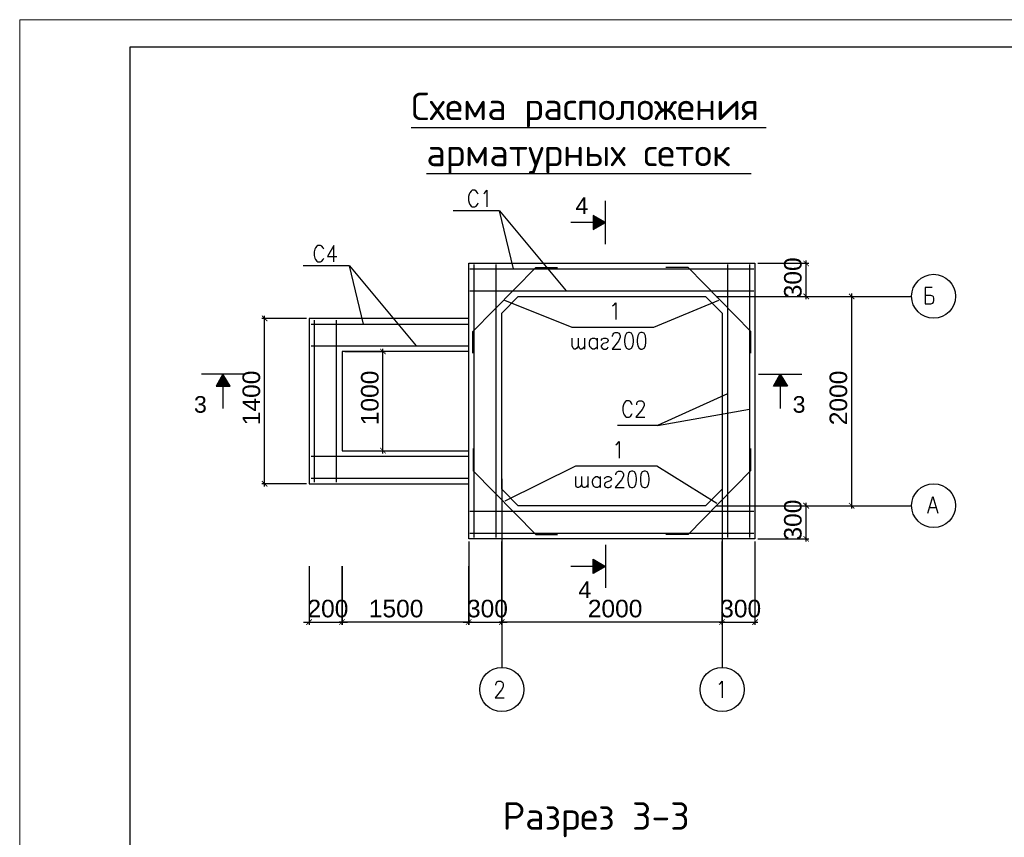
# Model space of a CAD drawing. Header units: millimetres. Extents: x -2765404 to 11272, y -239948 to 1313256.
# Tile 46 of 85: x -121539 to -103657, y -100381 to -85537. Entities that reach past the tile are written whole.
import ezdxf

# ---------------------------------------------------------------- set-up
doc = ezdxf.new("R2010")
doc.units = ezdxf.units.MM
for name, color, linetype in [('PDF _0', 7, 'Continuous'), ('PDF _SHTAMP', 7, 'Continuous'), ('PDF _размер', 7, 'Continuous'), ('PDF _Текст', 7, 'Continuous'), ('PDF _ЭМ', 7, 'Continuous')]:
    doc.layers.add(name, color=color, linetype=linetype)
doc.styles.add('PDF Arial', font='arial.ttf')
doc.styles.add('PDF ISOCPEUR', font='isocpeur.ttf')

msp = doc.modelspace()

# ---------------------------------------------------------------- linework, layer by layer
at = {"layer": 'PDF _0', "lineweight": 25}
for points in [[(-114429.5, -87497.1), (-107980.1, -87497.1)], [(-114152.2, -88328.9), (-108252.6, -88328.9)], [(-107258.2, -90609.4), (-107258.2, -89911.4)], [(-108133.1, -89959.2), (-107205.6, -89959.2)], [(-108133.1, -90561.6), (-107205.6, -90561.6)], [(-106751.4, -90561.6), (-106378.5, -90561.6)], [(-106431.1, -90509), (-106431.1, -94410.2)], [(-116332.3, -90963.2), (-117140.2, -90963.2)], [(-117092.4, -94013.4), (-117092.4, -90910.6)], [(-114941, -93411), (-114941, -91513)], [(-115634.3, -91560.8), (-114893.2, -91560.8)], [(-115634.3, -93363.2), (-114893.2, -93363.2)], [(-116332.3, -93960.8), (-117140.2, -93960.8)], [(-108133.1, -94362.4), (-107205.6, -94362.4)], [(-107258.2, -95012.6), (-107258.2, -94309.8)], [(-106923.5, -94362.4), (-106378.5, -94362.4)], [(-113382.5, -95012.6), (-113382.5, -96523.3), (-113382.5, -95457.2)], [(-108185.6, -95012.6), (-108185.6, -96523.3)], [(-108133.1, -94960), (-107205.6, -94960)], [(-116284.5, -95457.2), (-116284.5, -96523.3)], [(-116384.9, -96475.5), (-116284.5, -96475.5), (-115682.1, -96475.5), (-115586.4, -96475.5)], [(-113334.7, -96475.5), (-115734.7, -96475.5)], [(-113482.9, -96475.5), (-113382.5, -96475.5), (-112784.9, -96475.5), (-112684.5, -96475.5)], [(-108735.4, -96475.5), (-112832.7, -96475.5)], [(-108835.8, -96475.5), (-108133.1, -96475.5)]]:
    msp.add_lwpolyline(points, dxfattribs=at)
for points in [[(-112784.9, -96523.3), (-112784.9, -95012.6)], [(-108783.3, -96523.3), (-108783.3, -95012.6)], [(-115682.1, -96523.3), (-115682.1, -95457.2)]]:
    msp.add_lwpolyline(points, close=True, dxfattribs=at)
at = {"layer": 'PDF _0', "transparency": 33554559}
for points in [[(-107200.8, -90007), (-107310.7, -89916.2), (-107301.2, -89906.6)], [(-107210.3, -90016.6), (-107200.8, -90007), (-107310.7, -89916.2)], [(-107301.2, -90504.2), (-107310.7, -90518.6), (-107200.8, -90604.6)], [(-107310.7, -90518.6), (-107200.8, -90604.6), (-107210.3, -90614.2)], [(-106373.7, -90604.6), (-106483.7, -90518.6), (-106474.1, -90504.2)], [(-106388, -90614.2), (-106373.7, -90604.6), (-106483.7, -90518.6)], [(-117035.1, -91006.2), (-117145, -90915.4), (-117135.4, -90905.8)], [(-117049.4, -91015.8), (-117035.1, -91006.2), (-117145, -90915.4)], [(-114888.4, -91603.8), (-114998.4, -91517.8), (-114988.8, -91508.2)], [(-114898, -91618.2), (-114888.4, -91603.8), (-114998.4, -91517.8)], [(-114988.8, -93305.8), (-114998.4, -93315.4), (-114888.4, -93406.2)], [(-114998.4, -93315.4), (-114888.4, -93406.2), (-114898, -93415.8)], [(-117135.4, -93908.2), (-117145, -93917.8), (-117035.1, -94003.8)], [(-117145, -93917.8), (-117035.1, -94003.8), (-117049.4, -94018.2)], [(-107200.8, -94405.4), (-107310.7, -94314.6), (-107301.2, -94305)], [(-107210.3, -94415), (-107200.8, -94405.4), (-107310.7, -94314.6)], [(-106474.1, -94305), (-106483.7, -94314.6), (-106373.7, -94405.4)], [(-106483.7, -94314.6), (-106373.7, -94405.4), (-106388, -94415)], [(-107301.2, -94907.4), (-107310.7, -94917), (-107200.8, -95007.8)], [(-107310.7, -94917), (-107200.8, -95007.8), (-107210.3, -95017.4)], [(-116341.8, -96518.6), (-116327.5, -96528.1), (-116241.4, -96418.2)], [(-116327.5, -96528.1), (-116241.4, -96418.2), (-116227.1, -96427.7)], [(-115639, -96418.2), (-115729.9, -96528.1), (-115739.4, -96518.6)], [(-115639, -96418.2), (-115729.9, -96528.1), (-115739.4, -96518.6)], [(-115629.5, -96427.7), (-115639, -96418.2), (-115729.9, -96528.1)], [(-115629.5, -96427.7), (-115639, -96418.2), (-115729.9, -96528.1)], [(-113439.8, -96518.6), (-113430.3, -96528.1), (-113339.4, -96418.2)], [(-113439.8, -96518.6), (-113430.3, -96528.1), (-113339.4, -96418.2)], [(-113430.3, -96528.1), (-113339.4, -96418.2), (-113329.9, -96427.7)], [(-113430.3, -96528.1), (-113339.4, -96418.2), (-113329.9, -96427.7)], [(-112741.8, -96418.2), (-112827.9, -96528.1), (-112837.4, -96518.6)], [(-112741.8, -96418.2), (-112827.9, -96528.1), (-112837.4, -96518.6)], [(-112727.5, -96427.7), (-112741.8, -96418.2), (-112827.9, -96528.1)], [(-112727.5, -96427.7), (-112741.8, -96418.2), (-112827.9, -96528.1)], [(-108740.2, -96418.2), (-108831.1, -96528.1), (-108840.6, -96518.6)], [(-108840.6, -96518.6), (-108831.1, -96528.1), (-108740.2, -96418.2)], [(-108730.7, -96427.7), (-108740.2, -96418.2), (-108831.1, -96528.1)], [(-108831.1, -96528.1), (-108740.2, -96418.2), (-108730.7, -96427.7)], [(-108238.2, -96518.6), (-108228.7, -96528.1), (-108137.8, -96418.2)], [(-108228.7, -96528.1), (-108137.8, -96418.2), (-108128.3, -96427.7)]]:
    msp.add_solid(points, dxfattribs=at)
at = {"layer": 'PDF _SHTAMP', "lineweight": 25}
for points in [[(-113215.1, -88706.6), (-113224.7, -88677.9), (-113248.6, -88649.2), (-113272.5, -88634.9), (-113320.3, -88634.9), (-113339.4, -88649.2), (-113363.3, -88677.9), (-113372.9, -88706.6), (-113387.2, -88749.6), (-113387.2, -88821.4), (-113372.9, -88864.4), (-113363.3, -88893.1), (-113339.4, -88921.8), (-113320.3, -88936.1), (-113272.5, -88936.1), (-113248.6, -88921.8), (-113224.7, -88893.1), (-113215.1, -88864.4)], [(-113110, -88692.3), (-113090.8, -88677.9), (-113057.4, -88634.9), (-113057.4, -88936.1)], [(-110901.2, -89615), (-110901.2, -88826.1)], [(-112569.7, -90059.6), (-112823.1, -89007.8), (-113669.3, -89007.8)], [(-112823.1, -89007.8), (-111613.5, -90461.2)], [(-110901.2, -89218.2), (-111121.1, -89093.9), (-111121.1, -89347.3), (-110901.2, -89218.2), (-111527.5, -89218.2)], [(-116016.7, -89705.8), (-116026.3, -89677.1), (-116050.2, -89648.4), (-116074.1, -89634.1), (-116121.9, -89634.1), (-116141, -89648.4), (-116164.9, -89677.1), (-116179.3, -89705.8), (-116188.8, -89748.8), (-116188.8, -89820.6), (-116179.3, -89863.6), (-116164.9, -89892.3), (-116141, -89921), (-116121.9, -89935.3), (-116074.1, -89935.3), (-116050.2, -89921), (-116026.3, -89892.3), (-116016.7, -89863.6)], [(-115835.1, -89935.3), (-115835.1, -89634.1), (-115949.8, -89834.9), (-115777.7, -89834.9)], [(-115294.8, -91063.6), (-115548.2, -90007), (-116389.6, -90007)], [(-115548.2, -90007), (-114338.6, -91460.4)], [(-104968.1, -90399), (-105092.4, -90399), (-105092.4, -90695.5), (-104992, -90695.5), (-104953.8, -90681.1), (-104944.2, -90666.8), (-104934.7, -90638.1), (-104934.7, -90595.1), (-104944.2, -90566.4), (-104953.8, -90556.8), (-104992, -90542.5), (-105092.4, -90542.5)], [(-108845.4, -90638.1), (-110026.3, -91125.7), (-111503.6, -91125.7), (-112727.5, -90638.1)], [(-108893.2, -90561.6), (-105345.8, -90561.6)], [(-110772.1, -90733.7), (-110748.2, -90719.4), (-110714.7, -90676.3), (-110714.7, -90977.5)], [(-111388.8, -91460.4), (-111422.3, -91503.4), (-111446.2, -91517.8), (-111470.1, -91517.8), (-111489.2, -91503.4), (-111503.6, -91460.4), (-111503.6, -91317)], [(-111274.1, -91460.4), (-111307.6, -91503.4), (-111331.5, -91517.8), (-111355.4, -91517.8), (-111374.5, -91503.4), (-111388.8, -91460.4), (-111388.8, -91317)], [(-111274.1, -91517.8), (-111274.1, -91317)], [(-111054.2, -91474.7), (-111078.1, -91503.4), (-111102, -91517.8), (-111135.4, -91517.8), (-111159.4, -91503.4), (-111168.9, -91489.1), (-111183.3, -91474.7), (-111192.8, -91431.7), (-111192.8, -91403), (-111183.3, -91360), (-111159.4, -91331.3), (-111135.4, -91317), (-111102, -91317), (-111078.1, -91331.3), (-111054.2, -91360)], [(-111054.2, -91317), (-111054.2, -91517.8)], [(-110977.7, -91360), (-110963.3, -91331.3), (-110929.9, -91317), (-110896.4, -91317), (-110862.9, -91331.3), (-110848.6, -91360), (-110862.9, -91388.7), (-110886.8, -91403), (-110944.2, -91417.4), (-110963.3, -91431.7), (-110977.7, -91460.4), (-110977.7, -91474.7), (-110963.3, -91503.4), (-110929.9, -91517.8), (-110896.4, -91517.8), (-110862.9, -91503.4), (-110848.6, -91474.7)], [(-110772.1, -91288.3), (-110772.1, -91273.9), (-110757.8, -91245.3), (-110748.2, -91230.9), (-110724.3, -91216.6), (-110681.3, -91216.6), (-110657.4, -91230.9), (-110643, -91245.3), (-110633.5, -91273.9), (-110633.5, -91302.6), (-110643, -91331.3), (-110666.9, -91374.3), (-110781.7, -91517.8), (-110623.9, -91517.8)], [(-117455.8, -91972), (-118239.8, -91972)], [(-117847.8, -91972), (-117972.1, -92191.9), (-117718.7, -92191.9), (-117847.8, -91972), (-117847.8, -92598.2)], [(-108118.7, -91972), (-107334.7, -91972)], [(-107726.7, -91972), (-107597.6, -92191.9), (-107851, -92191.9), (-107726.7, -91972), (-107726.7, -92598.2)], [(-108682.9, -92330.5), (-109954.6, -92904.2), (-108286, -92607.8)], [(-110413.5, -92526.5), (-110427.9, -92497.9), (-110447, -92469.2), (-110470.9, -92454.8), (-110518.7, -92454.8), (-110537.8, -92469.2), (-110561.7, -92497.9), (-110576.1, -92526.5), (-110585.6, -92569.6), (-110585.6, -92641.3), (-110576.1, -92684.3), (-110561.7, -92713), (-110537.8, -92741.7), (-110518.7, -92756), (-110470.9, -92756), (-110447, -92741.7), (-110427.9, -92713), (-110413.5, -92684.3)], [(-110332.3, -92526.5), (-110332.3, -92512.2), (-110322.7, -92483.5), (-110313.1, -92469.2), (-110289.2, -92454.8), (-110241.4, -92454.8), (-110222.3, -92469.2), (-110208, -92483.5), (-110198.4, -92512.2), (-110198.4, -92540.9), (-110208, -92569.6), (-110231.9, -92612.6), (-110346.6, -92756), (-110184.1, -92756)], [(-109954.6, -92904.2), (-110681.3, -92904.2)], [(-110710, -93253.2), (-110690.8, -93238.9), (-110652.6, -93195.9), (-110652.6, -93497.1)], [(-108878.9, -94319.4), (-109968.9, -93645.3), (-111446.2, -93645.3), (-112727.5, -94281.1)], [(-112784.9, -93874.7), (-112784.9, -97297.9)], [(-111331.5, -93975.1), (-111364.9, -94018.2), (-111388.8, -94032.5), (-111408, -94032.5), (-111431.9, -94018.2), (-111441.4, -93975.1), (-111441.4, -93831.7)], [(-111216.7, -93975.1), (-111250.2, -94018.2), (-111274.1, -94032.5), (-111293.2, -94032.5), (-111317.1, -94018.2), (-111331.5, -93975.1), (-111331.5, -93831.7)], [(-111216.7, -94032.5), (-111216.7, -93831.7)], [(-110996.8, -93989.5), (-111020.7, -94018.2), (-111044.6, -94032.5), (-111078.1, -94032.5), (-111102, -94018.2), (-111111.5, -94003.8), (-111125.9, -93989.5), (-111135.4, -93946.5), (-111135.4, -93917.8), (-111125.9, -93874.7), (-111102, -93846.1), (-111078.1, -93831.7), (-111044.6, -93831.7), (-111020.7, -93846.1), (-110996.8, -93874.7)], [(-110996.8, -93831.7), (-110996.8, -94032.5)], [(-110915.5, -93874.7), (-110906, -93846.1), (-110872.5, -93831.7), (-110839, -93831.7), (-110805.6, -93846.1), (-110791.2, -93874.7), (-110805.6, -93903.4), (-110824.7, -93917.8), (-110882.1, -93932.1), (-110906, -93946.5), (-110915.5, -93975.1), (-110915.5, -93989.5), (-110906, -94018.2), (-110872.5, -94032.5), (-110839, -94032.5), (-110805.6, -94018.2), (-110791.2, -93989.5)], [(-110710, -93803), (-110710, -93788.7), (-110700.4, -93760), (-110690.8, -93745.7), (-110666.9, -93731.3), (-110619.1, -93731.3), (-110600, -93745.7), (-110585.6, -93760), (-110576.1, -93788.7), (-110576.1, -93817.4), (-110585.6, -93846.1), (-110609.6, -93889.1), (-110724.3, -94032.5), (-110561.7, -94032.5)], [(-108783.3, -93874.7), (-108783.3, -97297.9)], [(-105044.6, -94496.3), (-104953.8, -94195.1), (-104862.9, -94496.3)], [(-108893.2, -94362.4), (-105345.8, -94362.4)], [(-105011.1, -94395.9), (-104896.4, -94395.9)], [(-110901.2, -95070), (-110901.2, -95854)], [(-110901.2, -95462), (-111121.1, -95591.1), (-111121.1, -95332.9), (-110901.2, -95462), (-111527.5, -95462)], [(-112890, -97618.2), (-112890, -97603.8), (-112880.5, -97575.1), (-112870.9, -97560.8), (-112847, -97546.5), (-112799.2, -97546.5), (-112780.1, -97560.8), (-112765.7, -97575.1), (-112756.2, -97603.8), (-112756.2, -97632.5), (-112765.7, -97661.2), (-112789.6, -97704.2), (-112904.4, -97847.7), (-112741.8, -97847.7)], [(-108835.8, -97603.8), (-108811.9, -97589.5), (-108778.5, -97546.5), (-108778.5, -97847.7)]]:
    msp.add_lwpolyline(points, dxfattribs=at)
at = {"layer": 'PDF _SHTAMP', "lineweight": 30}
for points in [[(-108185.6, -89959.2), (-108185.6, -94960), (-113382.5, -94960), (-113382.5, -89959.2)], [(-112483.7, -90561.6), (-109084.5, -90561.6), (-108783.3, -90862.8), (-108783.3, -94061.2), (-109084.5, -94362.4), (-112483.7, -94362.4), (-112784.9, -94061.2), (-112784.9, -90862.8)]]:
    msp.add_lwpolyline(points, close=True, dxfattribs=at)
at = {"layer": 'PDF _SHTAMP', "color": 1, "lineweight": 30}
for points in [[(-113363.3, -90059.6), (-108204.8, -90059.6)], [(-113282.1, -94940.9), (-113282.1, -89983.1)], [(-112885.2, -94940.9), (-112885.2, -89983.1)], [(-108682.9, -89983.1), (-108682.9, -94940.9)], [(-108286, -89983.1), (-108286, -94940.9)], [(-113363.3, -90461.2), (-108204.8, -90461.2)], [(-116184.1, -93932.1), (-116184.1, -90991.9)], [(-115782.5, -93932.1), (-115782.5, -90991.9)], [(-116246.2, -91063.6), (-113382.5, -91063.6)], [(-116246.2, -91460.4), (-113382.5, -91460.4)], [(-116246.2, -93458.8), (-113382.5, -93458.8)], [(-116246.2, -93860.4), (-113382.5, -93860.4)], [(-113363.3, -94462.8), (-108204.8, -94462.8)], [(-113363.3, -94859.6), (-108204.8, -94859.6)]]:
    msp.add_lwpolyline(points, dxfattribs=at)
at = {"layer": 'PDF _SHTAMP', "color": 5, "lineweight": 30}
for points in [[(-113310.7, -91594.3), (-113310.7, -91197.5), (-112168.1, -90035.7), (-111771.3, -90035.7)], [(-108262.1, -91594.3), (-108262.1, -91197.5), (-109400, -90035.7), (-109801.6, -90035.7)], [(-113301.2, -93324.9), (-113301.2, -93726.5), (-112168.1, -94883.5), (-111771.3, -94883.5)], [(-108266.9, -93324.9), (-108266.9, -93726.5), (-109400, -94883.5), (-109801.6, -94883.5)]]:
    msp.add_lwpolyline(points, dxfattribs=at)
at = {"layer": 'PDF _SHTAMP', "lineweight": 25}
for points in [[(-110485.2, -91216.6), (-110518.7, -91230.9), (-110542.6, -91273.9), (-110552.2, -91345.7), (-110552.2, -91388.7), (-110542.6, -91460.4), (-110518.7, -91503.4), (-110485.2, -91517.8), (-110461.3, -91517.8), (-110427.9, -91503.4), (-110404, -91460.4), (-110394.4, -91388.7), (-110394.4, -91345.7), (-110404, -91273.9), (-110427.9, -91230.9), (-110461.3, -91216.6)], [(-110255.8, -91216.6), (-110289.2, -91230.9), (-110313.1, -91273.9), (-110322.7, -91345.7), (-110322.7, -91388.7), (-110313.1, -91460.4), (-110289.2, -91503.4), (-110255.8, -91517.8), (-110231.9, -91517.8), (-110198.4, -91503.4), (-110174.5, -91460.4), (-110164.9, -91388.7), (-110164.9, -91345.7), (-110174.5, -91273.9), (-110198.4, -91230.9), (-110231.9, -91216.6)], [(-110427.9, -93731.3), (-110461.3, -93745.7), (-110485.2, -93788.7), (-110494.8, -93860.4), (-110494.8, -93903.4), (-110485.2, -93975.1), (-110461.3, -94018.2), (-110427.9, -94032.5), (-110404, -94032.5), (-110370.5, -94018.2), (-110346.6, -93975.1), (-110337, -93903.4), (-110337, -93860.4), (-110346.6, -93788.7), (-110370.5, -93745.7), (-110404, -93731.3)], [(-110198.4, -93731.3), (-110231.9, -93745.7), (-110255.8, -93788.7), (-110265.3, -93860.4), (-110265.3, -93903.4), (-110255.8, -93975.1), (-110231.9, -94018.2), (-110198.4, -94032.5), (-110174.5, -94032.5), (-110141, -94018.2), (-110117.1, -93975.1), (-110107.6, -93903.4), (-110107.6, -93860.4), (-110117.1, -93788.7), (-110141, -93745.7), (-110174.5, -93731.3)]]:
    msp.add_lwpolyline(points, close=True, dxfattribs=at)
at = {"layer": 'PDF _SHTAMP', "lineweight": 30}
msp.add_lwpolyline([(-109084.5, -94362.4), (-112483.7, -94362.4)], dxfattribs=at)
at = {"layer": 'PDF _SHTAMP', "lineweight": 25}
for centre in [(-104941.8, -90559.2), (-104941.8, -94360), (-112782.5, -97697.1), (-108780.9, -97697.1)]:
    msp.add_circle(centre, 399.2, dxfattribs=at)
at = {"layer": 'PDF _SHTAMP', "transparency": 33554559}
for points in [[(-111121.1, -89093.9), (-110901.2, -89218.2), (-111121.1, -89218.2)], [(-110901.2, -89218.2), (-111121.1, -89218.2), (-111121.1, -89347.3)], [(-117847.8, -91972), (-117847.8, -92191.9), (-117972.1, -92191.9)], [(-117718.7, -92191.9), (-117847.8, -91972), (-117847.8, -92191.9)], [(-107726.7, -91972), (-107726.7, -92191.9), (-107851, -92191.9)], [(-107597.6, -92191.9), (-107726.7, -91972), (-107726.7, -92191.9)], [(-111121.1, -95332.9), (-110901.2, -95462), (-111121.1, -95462)], [(-110901.2, -95462), (-111121.1, -95462), (-111121.1, -95591.1)]]:
    msp.add_solid(points, dxfattribs=at)
at = {"layer": 'PDF _размер', "lineweight": 30}
for points in [[(-113382.5, -90963.2), (-116284.5, -90963.2), (-116284.5, -93960.8), (-113382.5, -93960.8)], [(-113382.5, -91560.8), (-115682.1, -91560.8), (-115682.1, -93363.2), (-113382.5, -93363.2)]]:
    msp.add_lwpolyline(points, dxfattribs=at)
at = {"layer": 'PDF _ЭМ', "lineweight": 20}
msp.add_lwpolyline([(-121538.6, -115230.9), (-121538.6, -85536.9), (-79543.4, -85536.9), (-79543.4, -115230.9), (-121538.6, -115230.9), (-121538.6, -85536.9)], dxfattribs=at)
at = {"layer": 'PDF _ЭМ', "lineweight": 30}
msp.add_lwpolyline([(-119540.2, -106233.3), (-120740.2, -106233.3), (-120740.2, -114733.7), (-119540.2, -114733.7), (-80040.6, -114733.7), (-80040.6, -86034.1), (-119540.2, -86034.1), (-119540.2, -114733.7)], dxfattribs=at)

# ---------------------------------------------------------------- texts
at = {"layer": 'PDF _Текст', "attachment_point": 7}
for s, insert, char_height, style in [('Схема расположения', (-114429.5, -87496.4), 499.98, 'PDF ISOCPEUR'), ('арматурных сеток', (-114152.2, -88333), 499.98, 'PDF ISOCPEUR'), ('4', (-111446.2, -89062.7), 301.7, 'PDF Arial'), ('3', (-118373.7, -92677.1), 301.7, 'PDF Arial'), ('3', (-107502, -92677.1), 301.7, 'PDF Arial'), ('4', (-111393.6, -96038), 301.7, 'PDF Arial'), ('200   1500', (-116313.1, -96392.2), 318.92, 'PDF Arial'), ('300', (-113415.9, -96392.2), 318.92, 'PDF Arial'), ('2000', (-111221.5, -96392.2), 318.92, 'PDF Arial'), ('300', (-108816.7, -96392.2), 318.92, 'PDF Arial'), ('Разрез 3-3', (-112770.5, -100380.9), 499.98, 'PDF ISOCPEUR')]:
    msp.add_mtext(s, dxfattribs=dict(at, insert=insert, char_height=char_height, style=style))
at = {"layer": 'PDF _Текст', "char_height": 318.92, "attachment_point": 7, "rotation": 90, "style": 'PDF Arial'}
for s, insert in [('300', (-107334.2, -90595.1)), ('1400', (-117168.5, -92899.4)), ('1000', (-115017.1, -92899.4)), ('2000', (-106507.1, -92899.4)), ('300', (-107334.2, -94993.5))]:
    msp.add_mtext(s, dxfattribs=dict(at, insert=insert))

doc.saveas('drawing.dxf')
